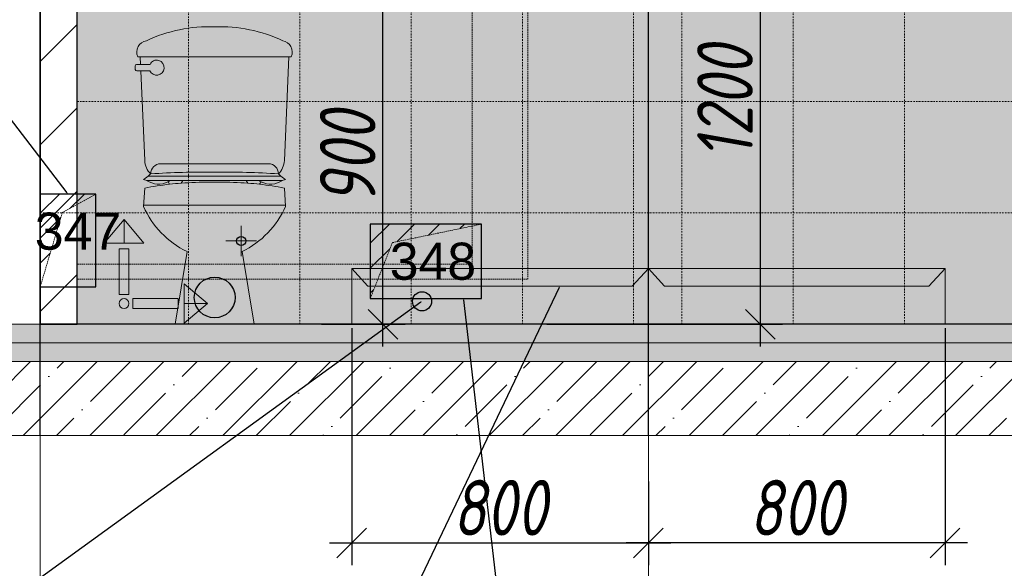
# Model space of a CAD drawing. Header units: millimetres. Extents: x -57162 to 485422, y -209335 to -9481.
# Tile 231 of 256: x 237877 to 240532, y -200444 to -198966. Entities that reach past the tile are written whole.
import ezdxf
from ezdxf import colors
from ezdxf.entities.mleader import LeaderData, LeaderLine
from ezdxf.math import Vec2, Vec3

# ---------------------------------------------------------------- set-up
doc = ezdxf.new("R2010")
doc.units = ezdxf.units.MM
doc.linetypes.add('( Hidden )', pattern=[0.375, 0.25, -0.125])
doc.linetypes.add('DASHDOT', pattern=[25.4, 12.7, -6.35, 0, -6.35])
doc.layers.get('Defpoints').update_dxf_attribs({"color": 31})
for name, color, linetype, lineweight in [('A-DETL-GENF', 7, 'Continuous', 5), ('dim_pot', 128, 'Continuous', 9), ('meb', 26, 'Continuous', 15), ('Сантехнические приборы', 7, 'Continuous', 5)]:
    doc.layers.add(name, color=color, linetype=linetype, lineweight=lineweight)
for name, color, linetype, lineweight, true_color in [('dim_per', 7, 'Continuous', 9, 0x1c3800), ('dim_razv', 7, 'DASHDOT', 9, 0x183018), ('pol', 7, 'Continuous', 15, 0x55666d), ('wall_new', 7, 'Continuous', 30, 0x003d7a)]:
    doc.layers.add(name, color=color, linetype=linetype, lineweight=lineweight, true_color=true_color)
doc.styles.add('fl_iso paper', font='isocpeur.ttf', dxfattribs={"width": 0.8, "oblique": 10})
doc.styles.get("Standard").update_dxf_attribs({"font": 'arial.ttf'})
doc.dimstyles.new('In tre 1_50', dxfattribs={"dimtxt": 150, "dimasz": 80, "dimexe": 60, "dimexo": 10, "dimgap": 20, "dimtad": 1, "dimdec": 0, "dimrnd": 5, "dimzin": 0, "dimdsep": 46, "dimtxsty": 'fl_iso paper', "dimblk": 'OBLIQUE', "dimcen": 0, "dimdle": 60, "dimadec": 0, "dimazin": 0, "dimtfac": 1, "dimtdec": 0, "dimtofl": 0, "dimtmove": 1, "dimatfit": 1, "dimfxl": 40, "dimtolj": 1, "dimtzin": 0, "dimarcsym": 1})

# ---------------------------------------------------------------- blocks, each defined once
blk = doc.blocks.new('*U796')
at = {"layer": 'dim_razv', "color": 253, "ltscale": 0.3, "transparency": 33554687}
blk.add_lwpolyline([(0, -1500), (0, 1500)], dxfattribs=at)
blk = doc.blocks.new('*U797')
at = {"layer": 'dim_pot', "color": 0, "linetype": 'ByBlock', "lineweight": -2, "transparency": 16777216}
for p in [(0, 0), (300, 0), (600, 0), (900, 0), (1200, 0)]:
    blk.add_blockref('*U796', p, dxfattribs=at)
blk = doc.blocks.new('_Oblique')
at = {"color": 0, "linetype": 'ByBlock', "lineweight": -2}
blk.add_line((-0.5, -0.5), (0.5, 0.5), dxfattribs=at)
blk = doc.blocks.new('*D837')
at = {"layer": 'Defpoints', "color": 0, "linetype": 'ByBlock', "transparency": 16777216}
for p in [(237741.8, -196786.3), (237932.5, -196786.3), (237447.5, -199786.3)]:
    blk.add_point(p, dxfattribs=at)
at = {"layer": 'dim_razv', "color": 0, "linetype": 'ByBlock', "lineweight": -2, "transparency": 16777216}
for p, q in [((237741.8, -199846.3), (237741.8, -196726.3)), ((237922.5, -196786.3), (237681.8, -196786.3)), ((237457.5, -199786.3), (237801.8, -199786.3))]:
    blk.add_line(p, q, dxfattribs=at)
at = {"layer": 'dim_razv', "color": 0, "linetype": 'ByBlock', "lineweight": -2, "transparency": 16777216, "xscale": 80, "yscale": 80, "zscale": 80}
for p, rotation in [((237741.8, -196786.3), 90), ((237741.8, -199786.3), 270)]:
    blk.add_blockref('_Oblique', p, dxfattribs=dict(at, rotation=rotation))
at = {"layer": 'dim_razv', "color": 0, "linetype": 'ByBlock', "transparency": 16777216, "insert": (237646.8, -198286.3), "char_height": 150, "attachment_point": 5, "rotation": 90, "style": 'fl_iso paper'}
blk.add_mtext('\\A1;3000', dxfattribs=at)
blk = doc.blocks.new('1')
at = {"layer": 'pol', "linetype": 'ByBlock'}
h = blk.add_hatch(color=1, dxfattribs=at)
h.paths.add_polyline_path([(35776.4, 73135.4), (35803.1, 73135.4), (35803.1, 73259), (35776.4, 73259)])
h.paths.add_polyline_path([(35789.8, 73274.6), (35843.2, 73274.6), (35789.8, 73338.2)])
h.paths.add_polyline_path([(35789.8, 73274.6), (35736.3, 73274.6), (35789.8, 73338.2)])
edge = h.paths.add_edge_path()
edge.add_arc((35789.8, 73110.5), 13.4, 0, 360)
h = blk.add_hatch(color=1, dxfattribs=at)
h.paths.add_polyline_path([(35813.3, 73097.1), (35813.3, 73123.9), (35936.9, 73123.9), (35936.9, 73097.1)])
h.paths.add_polyline_path([(35952.5, 73110.5), (35952.5, 73164), (36016.1, 73110.5)])
h.paths.add_polyline_path([(35952.5, 73110.5), (35952.5, 73057), (36016.1, 73110.5)])
at = {"layer": 'pol', "color": 1, "linetype": 'ByBlock'}
for points in [[(35789.8, 73274.6), (35736.3, 73274.6), (35789.8, 73338.2), (35789.8, 73274.6)], [(35789.8, 73274.6), (35843.2, 73274.6), (35789.8, 73338.2), (35789.8, 73274.6)], [(35952.5, 73110.5), (35952.5, 73164), (36016.1, 73110.5), (35952.5, 73110.5)], [(35952.5, 73110.5), (35952.5, 73057), (36016.1, 73110.5), (35952.5, 73110.5)]]:
    blk.add_lwpolyline(points, dxfattribs=at)
for points in [[(35776.4, 73135.4), (35803.1, 73135.4), (35803.1, 73259), (35776.4, 73259)], [(35813.3, 73097.1), (35813.3, 73123.9), (35936.9, 73123.9), (35936.9, 73097.1)]]:
    blk.add_lwpolyline(points, close=True, dxfattribs=at)
blk.add_circle((35789.8, 73110.5), 13.4, dxfattribs=at)
blk = doc.blocks.new('*D951')
at = {"layer": 'Defpoints', "color": 0, "linetype": 'ByBlock', "transparency": 16777216}
for p in [(238432.5, -198886.3), (238856.5, -198886.3), (238681.3, -199786.3)]:
    blk.add_point(p, dxfattribs=at)
at = {"layer": 'dim_razv', "color": 0, "linetype": 'ByBlock', "lineweight": -2, "transparency": 16777216}
for p, q in [((238856.5, -199846.3), (238856.5, -198826.3)), ((238442.5, -198886.3), (238916.5, -198886.3)), ((238691.3, -199786.3), (238916.5, -199786.3))]:
    blk.add_line(p, q, dxfattribs=at)
at = {"layer": 'dim_razv', "color": 0, "linetype": 'ByBlock', "lineweight": -2, "transparency": 16777216, "xscale": 80, "yscale": 80, "zscale": 80}
for p, rotation in [((238856.5, -198886.3), 90), ((238856.5, -199786.3), 270)]:
    blk.add_blockref('_Oblique', p, dxfattribs=dict(at, rotation=rotation))
at = {"layer": 'dim_razv', "color": 0, "linetype": 'ByBlock', "transparency": 16777216, "insert": (238761.5, -199336.3), "char_height": 150, "attachment_point": 5, "rotation": 90, "style": 'fl_iso paper'}
blk.add_mtext('\\A1;900', dxfattribs=at)
blk = doc.blocks.new('*U954')
at = {"layer": 'dim_razv', "color": 253, "ltscale": 0.3, "transparency": 33554687}
blk.add_lwpolyline([(0, -1500), (0, 1500)], dxfattribs=at)
blk = doc.blocks.new('*U955')
at = {"layer": 'dim_pot', "color": 0, "linetype": 'ByBlock', "lineweight": -2, "transparency": 16777216}
for p in [(0, 0), (300, 0), (600, 0), (900, 0), (1200, 0), (1500, 0), (1800, 0), (2100, 0), (2400, 0)]:
    blk.add_blockref('*U954', p, dxfattribs=at)
blk = doc.blocks.new('*D1975')
at = {"layer": 'Defpoints', "color": 0, "linetype": 'ByBlock', "transparency": 16777216}
for p in [(239288.6, -198586.3), (239288.6, -199786.3), (239873.8, -199786.3)]:
    blk.add_point(p, dxfattribs=at)
at = {"layer": 'dim_razv', "color": 0, "linetype": 'ByBlock', "lineweight": -2, "transparency": 16777216}
for p, q in [((239873.8, -198526.3), (239873.8, -199846.3)), ((239298.6, -198586.3), (239933.8, -198586.3)), ((239298.6, -199786.3), (239933.8, -199786.3))]:
    blk.add_line(p, q, dxfattribs=at)
at = {"layer": 'dim_razv', "color": 0, "linetype": 'ByBlock', "lineweight": -2, "transparency": 16777216, "xscale": 80, "yscale": 80, "zscale": 80}
for p, rotation in [((239873.8, -198586.3), 90), ((239873.8, -199786.3), 270)]:
    blk.add_blockref('_Oblique', p, dxfattribs=dict(at, rotation=rotation))
at = {"layer": 'dim_razv', "color": 0, "linetype": 'ByBlock', "transparency": 16777216, "insert": (239778.8, -199186.3), "char_height": 150, "attachment_point": 5, "rotation": 90, "style": 'fl_iso paper'}
blk.add_mtext('\\A1;1200', dxfattribs=at)
blk = doc.blocks.new('*D1976')
at = {"layer": 'Defpoints', "color": 0, "linetype": 'ByBlock', "transparency": 16777216}
for p in [(238772.5, -199786.3), (239572.5, -200199.8), (239572.5, -200375.5)]:
    blk.add_point(p, dxfattribs=at)
at = {"layer": 'dim_razv', "color": 0, "linetype": 'ByBlock', "lineweight": -2, "transparency": 16777216}
for p, q in [((238772.5, -199796.3), (238772.5, -200435.5)), ((239572.5, -200209.8), (239572.5, -200435.5)), ((238712.5, -200375.5), (239632.5, -200375.5))]:
    blk.add_line(p, q, dxfattribs=at)
at = {"layer": 'dim_razv', "color": 0, "linetype": 'ByBlock', "lineweight": -2, "transparency": 16777216, "xscale": 80, "yscale": 80, "zscale": 80, "rotation": 180}
blk.add_blockref('_Oblique', (238772.5, -200375.5), dxfattribs=at)
at = {"layer": 'dim_razv', "color": 0, "linetype": 'ByBlock', "lineweight": -2, "transparency": 16777216, "xscale": 80, "yscale": 80, "zscale": 80}
blk.add_blockref('_Oblique', (239572.5, -200375.5), dxfattribs=at)
at = {"layer": 'dim_razv', "color": 0, "linetype": 'ByBlock', "transparency": 16777216, "insert": (239172.5, -200280.5), "char_height": 150, "attachment_point": 5, "style": 'fl_iso paper'}
blk.add_mtext('\\A1;800', dxfattribs=at)
blk = doc.blocks.new('*D1977')
at = {"layer": 'Defpoints', "color": 0, "linetype": 'ByBlock', "transparency": 16777216}
for p in [(240372.5, -199786.3), (239572.5, -200199.8), (239572.5, -200375.5)]:
    blk.add_point(p, dxfattribs=at)
at = {"layer": 'dim_razv', "color": 0, "linetype": 'ByBlock', "lineweight": -2, "transparency": 16777216}
for p, q in [((240372.5, -199796.3), (240372.5, -200435.5)), ((239572.5, -200209.8), (239572.5, -200435.5)), ((240432.5, -200375.5), (239512.5, -200375.5))]:
    blk.add_line(p, q, dxfattribs=at)
at = {"layer": 'dim_razv', "color": 0, "linetype": 'ByBlock', "lineweight": -2, "transparency": 16777216, "xscale": 80, "yscale": 80, "zscale": 80, "rotation": 180}
blk.add_blockref('_Oblique', (239572.5, -200375.5), dxfattribs=at)
at = {"layer": 'dim_razv', "color": 0, "linetype": 'ByBlock', "lineweight": -2, "transparency": 16777216, "xscale": 80, "yscale": 80, "zscale": 80}
blk.add_blockref('_Oblique', (240372.5, -200375.5), dxfattribs=at)
at = {"layer": 'dim_razv', "color": 0, "linetype": 'ByBlock', "transparency": 16777216, "insert": (239972.5, -200280.5), "char_height": 150, "attachment_point": 5, "style": 'fl_iso paper'}
blk.add_mtext('\\A1;800', dxfattribs=at)

msp = doc.modelspace()

# ---------------------------------------------------------------- hatches: boundary and pattern name
at = {"linetype": '( Hidden )', "lineweight": 13, "ltscale": 1000}
h = msp.add_hatch(dxfattribs=at)
h.set_pattern_fill('ANSI31', color=253, scale=15)
h.set_pattern_definition([(45, (69309.706, -3399), (-33.6759605, 33.6759605), [])])
h.paths.add_polyline_path([(237932.5, -199685.3), (237932.5, -199435.3), (238082.5, -199435.3), (237992.1, -199485.2)])
h = msp.add_hatch(dxfattribs=at)
h.set_pattern_fill('ANSI31', color=253, scale=15)
h.set_pattern_definition([(45, (70199.706, -3480), (-33.6759605, 33.6759605), [])])
h.paths.add_polyline_path([(238822.5, -199716.3), (238822.5, -199516.3), (239122.5, -199516.3), (238882.1, -199566.2)])
at = {"layer": 'A-DETL-GENF'}
h = msp.add_hatch(dxfattribs=at)
h.set_pattern_fill('AR-CONC', color=256, style=0)
h.set_pattern_definition([(50, (117373.31, -207627.55), (182.18467, -15.93909), [19.05, -209.55]), (355, (117373.31, -207627.55), (-35.24342, 191.05685), [15.24, -167.64058]), (100.45144, (117388.5, -207628.88), (146.94125, 175.11775), [16.19, -178.09024]), (46.1842, (117373.31, -207576.75), (271.07904, -42.04233), [28.575, -314.325]), (96.63556, (117395.9, -207580.25), (237.40413, 247.4261), [24.285, -267.1356]), (351.18415, (117373.3, -207576.75), (237.40413, 247.4261), [22.85997, -251.45973]), (21, (117398.71, -207589.45), (151.61439, -102.2652), [19.05, -209.55]), (326, (117398.71, -207589.45), (61.80203, 184.18797), [15.24, -167.64]), (71.45144, (117411.35, -207597.97), (213.41642, 81.92277), [16.19, -178.08994]), (37.5, (117373.313, -207627.55), (3.088603, 84.55504), [0, -165.608, 0, -170.18, 0, -168.275]), (7.5, (117373.31, -207627.55), (66.81966, 100.180575), [0, -97.028, 0, -161.798, 0, -64.135]), (327.5, (117316.67, -207627.55), (135.590595, -5.728744), [0, -63.5, 0, -198.12, 0, -262.89]), (317.5, (117291.27, -207627.55), (148.12918, 25.42649), [0, -82.55, 0, -131.572, 0, -186.69])])
h.paths.add_polyline_path([(237447.5, -199836.3), (247078, -199836.3), (247078, -199786.3), (237447.5, -199786.3)])
h = msp.add_hatch(dxfattribs=at)
h.set_pattern_fill('ANSI35', color=256, scale=10, style=0)
h.set_pattern_definition([(45, (117373.313, -207627.55), (-44.90128, 44.90128), []), (45, (117418.215, -207627.55), (-44.90128, 44.90128), [79.375, -15.875, 0, -15.875])])
h.paths.add_polyline_path([(247078, -199886.3), (237447.5, -199886.3), (237447.5, -199836.3), (247078, -199836.3)])
h = msp.add_hatch(dxfattribs=at)
h.set_pattern_fill('ANSI35', color=256, scale=20, style=0)
h.set_pattern_definition([(45, (117373.31, -207627.55), (-89.80256, 89.80256), []), (45, (117463.12, -207627.55), (-89.80256, 89.80256), [158.75, -31.75, 0, -31.75])])
h.paths.add_polyline_path([(237447.5, -200086.3), (247078, -200086.3), (247078, -199886.3), (237447.5, -199886.3)])
at = {"layer": 'dim_razv', "true_color": 0xffffff, "transparency": 33554687}
h = msp.add_hatch(dxfattribs=at)
h.set_pattern_fill('AR-SAND', scale=2, angle=315)
h.set_pattern_definition([(352.5, (120932.77, 10341.21), (66.950698, 71.47627), [0, -77.216, 0, -86.36, 0, -82.55]), (322.5, (120932.77, 10341.21), (164.94657, 37.802186), [0, -41.656, 0, -69.596, 0, -26.67]), (282.5, (120888.59, 10385.395), (112.066462, -111.659965), [0, -25.4, 0, -91.44, 0, -119.38]), (272.5, (120888.59, 10385.4), (139.51016, -76.45622), [0, -12.7, 0, -59.944, 0, -68.58])])
h.paths.add_polyline_path([(243442.5, -197506.3), (242582.5, -197506.3), (242582.5, -199786.3), (243442.5, -199786.3)], flags=16)
h.paths.add_polyline_path([(244002.5, -196786.3), (244002.5, -199786.3), (246792.5, -199786.3), (246792.5, -196786.3)])
h.paths.add_polyline_path([(238032.5, -196786.3), (238032.5, -199786.3), (243902.5, -199786.3), (243902.5, -196786.3)])
at = {"layer": 'wall_new', "linetype": 'ByBlock', "lineweight": 5}
h = msp.add_hatch(dxfattribs=at)
h.set_pattern_fill('ANSI31', color=256, scale=50)
h.set_pattern_definition([(45, (79903.8, -276284.8), (-112.2532, 112.2532), [])])
h.paths.add_polyline_path([(237932.5, -199786.3), (238032.5, -199786.3), (238032.5, -196686.3), (237932.5, -196686.3)])

# ---------------------------------------------------------------- linework, layer by layer
at = {"lineweight": 30}
for points in [[(237932.5, -200086.3), (237932.5, -194236.3)], [(239572.5, -200086.3), (239572.5, -194236.3)]]:
    msp.add_lwpolyline(points, dxfattribs=at)
at = {"linetype": 'ByBlock'}
msp.add_lwpolyline([(244002.5, -196786.3), (246792.5, -196786.3), (246792.5, -199786.3), (237932.5, -199786.3), (237932.5, -196786.3)], dxfattribs=at)
for points in [[(237932.5, -199685.3), (238082.5, -199685.3), (238082.5, -199435.3), (237932.5, -199435.3)], [(238822.5, -199716.3), (239122.5, -199716.3), (239122.5, -199516.3), (238822.5, -199516.3)]]:
    msp.add_lwpolyline(points, close=True, dxfattribs=at)
at = {"color": 253, "linetype": '( Hidden )', "lineweight": 13, "ltscale": 15}
for points in [[(237932.5, -199685.3), (237932.5, -199435.3), (238082.5, -199435.3), (237992.1, -199485.2)], [(238822.5, -199716.3), (238822.5, -199516.3), (239122.5, -199516.3), (238882.1, -199566.2)]]:
    msp.add_lwpolyline(points, close=True, dxfattribs=at)
at = {"lineweight": 13}
for points in [[(237447.5, -199836.3), (247078, -199836.3), (247078, -199786.3), (237447.5, -199786.3)], [(247078, -199886.3), (237447.5, -199886.3), (237447.5, -199836.3), (247078, -199836.3)], [(237447.5, -200086.3), (247078, -200086.3), (247078, -199886.3), (237447.5, -199886.3)]]:
    msp.add_lwpolyline(points, close=True, dxfattribs=at)
at = {"color": 172, "lineweight": 30, "ltscale": 5, "true_color": 0x0000d6}
msp.add_circle((238474.3, -199561.7), 12.3, dxfattribs=at)
at = {"color": 49, "lineweight": 30, "ltscale": 5, "true_color": 0x4c3f38}
for centre, radius in [((238402.9, -199714), 55), ((238962, -199724.3), 25.8)]:
    msp.add_circle(centre, radius, dxfattribs=at)
at = {"layer": 'dim_razv', "color": 10, "linetype": '( Hidden )', "lineweight": 0, "ltscale": 15, "transparency": 33554585}
for points in [[(239097.5, -198586.3), (239097.5, -199624.3)], [(238032.5, -199624.3), (239097.5, -199624.3)]]:
    msp.add_lwpolyline(points, dxfattribs=at)
at = {"layer": 'dim_razv', "color": 172, "linetype": '( Hidden )', "lineweight": 0, "ltscale": 15, "true_color": 0x0000d6, "transparency": 33554585}
for points in [[(239247.5, -198586.3), (239247.5, -199665)], [(238032.5, -199665), (239247.5, -199665)]]:
    msp.add_lwpolyline(points, dxfattribs=at)
at = {"layer": 'dim_razv', "color": 253, "ltscale": 0.3, "transparency": 33554687}
for points in [[(238032.5, -199186.3), (242582.5, -199186.3)], [(237932.5, -199486.3), (242582.5, -199486.3)]]:
    msp.add_lwpolyline(points, dxfattribs=at)
at = {"layer": 'dim_razv', "color": 172, "linetype": 'ByBlock', "true_color": 0x0000d6}
for points in [[(238474.3, -199602.8), (238474.3, -199520.6)], [(238433.2, -199561.7), (238515.4, -199561.7)]]:
    msp.add_lwpolyline(points, dxfattribs=at)
at = {"layer": 'meb', "color": 5, "true_color": 0x0505ff}
for points in [[(237932.5, -199799.8), (237932.5, -201104)], [(239572.5, -199799.8), (239572.5, -201104)]]:
    msp.add_lwpolyline(points, dxfattribs=at)
at = {"layer": 'wall_new', "linetype": 'ByBlock'}
msp.add_lwpolyline([(237932.5, -199786.3), (238032.5, -199786.3), (238032.5, -196686.3), (237932.5, -196686.3)], close=True, dxfattribs=at)
at = {"layer": 'Сантехнические приборы', "lineweight": 0}
for p, q in [((238402.5, -199353.7), (238257.2, -199353.7)), ((238402.5, -199353.7), (238547.9, -199353.7)), ((238223.4, -199387.4), (238230.1, -199381.2)), ((238230.1, -199381.2), (238230.3, -199381)), ((238574.9, -199381.2), (238574.7, -199381)), ((238581.6, -199387.4), (238574.9, -199381.2)), ((238216.7, -199392.1), (238211.2, -199396)), ((238211.2, -199396), (238219.8, -199398.8)), ((238223.4, -199387.4), (238216.7, -199392.1)), ((238219.8, -199398.8), (238316.9, -199398.8)), ((238402.5, -199387.1), (238223.4, -199387.4)), ((238316.9, -199398.8), (238402.5, -199398.8)), ((238402.5, -199387.1), (238581.6, -199387.4)), ((238488.1, -199398.8), (238402.5, -199398.8)), ((238585.2, -199398.8), (238488.1, -199398.8)), ((238581.6, -199387.4), (238588.3, -199392.1)), ((238593.9, -199396), (238585.2, -199398.8)), ((238588.3, -199392.1), (238593.9, -199396)), ((238211.2, -199465.3), (238402.5, -199465.3)), ((238593.8, -199465.3), (238402.5, -199465.3))]:
    msp.add_line(p, q, dxfattribs=at)
for points in [[(238402.5, -198985.1, 0.123272), (238218.8, -199022.3, 0.497624), (238195.6, -199065.5), (238201.8, -199065.5)], [(238402.5, -198985.1, -0.123272), (238586.3, -199022.3, -0.497624), (238609.4, -199065.5), (238603.2, -199065.5)], [(238201.8, -199065.5), (238202.8, -199086, 0.306335)], [(238603.2, -199065.5), (238590.9, -199344.9, -0.170521), (238574.9, -199381.2)], [(238203.5, -199103.3), (238193.2, -199103.3, -0.323254), (238188.7, -199100), (238188.7, -199090.3, -0.378213), (238192.5, -199086), (238202.8, -199086, -0.866154)], [(238202.8, -199086), (238228.5, -199086, -0.866154), (238266.3, -199096.9, -0.758182), (238228.3, -199103.3, -1.573358)], [(238203.5, -199103.3), (238214.1, -199344.9, 0.170521), (238230.1, -199381.2)], [(238228.3, -199103.3), (238203.5, -199103.3, -0.323254)], [(238281.1, -199408.9, 0.019008), (238214.1, -199419), (238211, -199468.4, 0.178206), (238328.4, -199590.3), (238296, -199786.3)], [(238219.4, -199398.6, 0.274396), (238277.1, -199402.3, -1.689643)], [(238277.1, -199402.3, 0.030889), (238283.1, -199398.8, -1.689643)], [(238277.1, -199402.3), (238281.1, -199408.9, -0.024793)], [(238312.5, -199406, 0.008852), (238281.1, -199408.9)], [(238402.5, -199403.2, 0.00365), (238390.2, -199403.5, 0.021822), (238312.5, -199406)], [(238402.5, -199403.2, -0.00365), (238414.9, -199403.5, -0.021822), (238492.5, -199406)], [(238524, -199408.9, -0.019008), (238590.9, -199419), (238594, -199468.4, -0.178206), (238476.6, -199590.3), (238509.1, -199786.3)], [(238492.5, -199406, -0.008852), (238524, -199408.9)], [(238528, -199402.3, -0.030889), (238521.9, -199398.8, 1.689643)], [(238528, -199402.3), (238524, -199408.9, 0.024793)], [(238585.6, -199398.6, -0.274396), (238528, -199402.3, 1.689643)]]:
    msp.add_lwpolyline(points, format="xyb", dxfattribs=at)
for points in [[(238201.8, -199065.5), (238402.5, -199065.5)], [(238603.2, -199065.5), (238402.5, -199065.5)], [(238312.5, -199406), (238316.9, -199398.8)], [(238492.5, -199406), (238488.1, -199398.8)], [(238772.5, -199636.3), (238816.2, -199683.7)], [(239572.5, -199636.3), (239528.9, -199683.7)], [(239572.5, -199636.3), (239616.2, -199683.7)], [(240372.5, -199636.3), (240328.9, -199683.7)], [(238816.2, -199683.7), (239528.9, -199683.7)], [(240328.9, -199683.7), (239616.2, -199683.7)], [(238296, -199786.3), (238402.5, -199786.3)], [(238509.1, -199786.3), (238402.5, -199786.3)]]:
    msp.add_lwpolyline(points, dxfattribs=at)
for points in [[(238772.5, -199786.3), (238772.5, -199636.3), (239572.5, -199636.3), (239572.5, -199786.3)], [(240372.5, -199786.3), (240372.5, -199636.3), (239572.5, -199636.3), (239572.5, -199786.3)]]:
    msp.add_lwpolyline(points, close=True, dxfattribs=at)
for centre, radius, start, end in [((238257.4, -199380.8), 27.1, 90.494, 180.4164), ((238547.6, -199380.8), 27.1, 359.5836, 89.506), ((238382.6, -201656.9), 2281, 89.4986, 93.8274), ((238422.5, -201656.9), 2281, 86.1726, 90.5014)]:
    msp.add_arc(centre, radius, start, end, dxfattribs=at)

# ---------------------------------------------------------------- block references
at = {"linetype": 'ByBlock', "xscale": 0.9938708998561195, "yscale": 0.9938708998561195, "zscale": 0.9938708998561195}
msp.add_blockref('1', (202588, -272392.7), dxfattribs=at)
at = {"layer": 'dim_pot', "linetype": 'ByBlock'}
msp.add_blockref('*U797', (238332.5, -198286.3), dxfattribs=at)
at = {"layer": 'dim_pot', "linetype": 'ByBlock', "xscale": -1}
msp.add_blockref('*U955', (242062.5, -198286.3), dxfattribs=at)

# ---------------------------------------------------------------- texts
at = {"layer": 'Defpoints', "lineweight": 13, "char_height": 100, "attachment_point": 5}
for s, insert in [('347', (238034.3, -199536)), ('348', (238991.4, -199617))]:
    msp.add_mtext_dynamic_manual_height_columns(s, width=219.763, gutter_width=12.5, heights=[0], dxfattribs=dict(at, insert=insert))

# ---------------------------------------------------------------- dimensions: what is measured, and where the dimension line sits
at = {"layer": 'dim_razv', "linetype": 'ByBlock'}
for base, p1, p2, angle, picture, middle in [((237741.8, -196786.3), (237447.5, -199786.3), (237932.5, -196786.3), 90, '*D837', (237646.8, -198286.3)), ((239873.8, -199786.3), (239288.6, -198586.3), (239288.6, -199786.3), 90, '*D1975', (239778.8, -199186.3)), ((238856.5, -198886.3), (238681.3, -199786.3), (238432.5, -198886.3), 90, '*D951', (238761.5, -199336.3)), ((239572.5, -200375.5), (240372.5, -199786.3), (239572.5, -200199.8), 180, '*D1977', (239972.5, -200280.5))]:
    dim = msp.add_linear_dim(base=base, p1=p1, p2=p2, angle=angle, dimstyle='In tre 1_50', dxfattribs=at)
    dim.commit()
    dim.dimension.update_dxf_attribs({"geometry": picture, "text_midpoint": middle})
dim = msp.add_linear_dim(base=(239572.5, -200375.5), p1=(238772.5, -199786.3), p2=(239572.5, -200199.8), dimstyle='In tre 1_50', dxfattribs=at)
dim.commit()
dim.dimension.update_dxf_attribs({"geometry": '*D1976', "text_midpoint": (239172.5, -200280.5)})

# ---------------------------------------------------------------- leaders
at = {"layer": 'dim_per', "linetype": 'ByBlock'}
ml = msp.add_multileader_mtext('Standard', dxfattribs=at)
ml.set_content('Розетки влагостойкие \\Pна стене', color=256, style='fl_iso paper')
ml.set_leader_properties()
ml.build(insert=Vec2(0, 0))
ml.multileader.update_dxf_attribs({"text_left_attachment_type": 6, "text_right_attachment_type": 6, "dogleg_length": 252.8})
ctx = ml.context
ctx.base_point, ctx.char_height, ctx.plane_origin = Vec3(240123.9, -200941.4), 140, Vec3(248035.8, -209093.2)
ctx.left_attachment, ctx.right_attachment = 6, 6
notes = []
notes.append((ctx, [(0, (1, 1, 0), (241791, -200941.4), (-1, 0), 53.6, [(1, [(241862.5, -198636.3)], 0, [])])]))
ctx.mtext.insert, ctx.mtext.width, ctx.mtext.flow_direction = Vec3(240125.9, -200773.4), 2183.265, 5
ml = msp.add_multileader_mtext('Standard', dxfattribs=at)
ml.set_content('Отверстие 347, \\Pразмер 150х250(Н)мм, \\Pдля коммуникаций ВК', color=256, style='fl_iso paper')
ml.set_leader_properties()
ml.build(insert=Vec2(0, 0))
ml.multileader.update_dxf_attribs({"text_left_attachment_type": 6, "text_right_attachment_type": 6, "dogleg_length": 252.8})
ctx = ml.context
ctx.base_point, ctx.char_height, ctx.plane_origin = Vec3(236035.2, -199016.4), 140, Vec3(239525.7, -195223.4)
ctx.left_attachment, ctx.right_attachment = 6, 6
notes.append((ctx, [(1, (1, 1, 0), (237686.4, -199016.4), (-1, 0), 25.8, [(0, [(238007.5, -199435.3)], 0, [])])]))
ctx.mtext.insert, ctx.mtext.width, ctx.mtext.flow_direction = Vec3(236037.2, -198834.4), 2942.015, 5
ml = msp.add_multileader_mtext('Standard', dxfattribs=at)
ml.set_content('\\pxsm1;Душевой поддон', color=256, style='fl_iso paper')
ml.set_leader_properties()
ml.build(insert=Vec2(0, 0))
ml.multileader.update_dxf_attribs({"text_left_attachment_type": 6, "text_right_attachment_type": 6, "dogleg_length": 252.8})
ctx = ml.context
ctx.base_point, ctx.char_height, ctx.plane_origin = Vec3(237273.8, -201463.8), 140, Vec3(235155.2, -195185.4)
ctx.left_attachment, ctx.right_attachment, ctx.text_align_type = 6, 6, 2
notes.append((ctx, [(1, (1, 1, 0), (238484.4, -201463.8), (-1, 0), 69.4, [(0, [(239333.2, -199683.7)], 0, [])])]))
ctx.mtext.insert, ctx.mtext.width, ctx.mtext.alignment, ctx.mtext.flow_direction = Vec3(238412.9, -201281.8), 2913.263, 3, 5
ml = msp.add_multileader_mtext('Standard', dxfattribs=at)
ml.set_content('\\pxsm1;Канализация', color=256, style='fl_iso paper')
ml.set_leader_properties()
ml.build(insert=Vec2(0, 0))
ml.multileader.update_dxf_attribs({"text_left_attachment_type": 6, "text_right_attachment_type": 6, "dogleg_length": 252.8})
ctx = ml.context
ctx.base_point, ctx.char_height, ctx.plane_origin = Vec3(236779.2, -200589), 140, Vec3(234438.5, -194782.7)
ctx.left_attachment, ctx.right_attachment, ctx.text_align_type = 6, 6, 2
notes.append((ctx, [(1, (1, 1, 0), (237767.7, -200589), (-1, 0), 69.4, [(0, [(238962, -199724.3)], 0, [])])]))
ctx.mtext.insert, ctx.mtext.width, ctx.mtext.alignment, ctx.mtext.flow_direction = Vec3(237696.3, -200421), 2913.263, 3, 5
ml = msp.add_multileader_mtext('Standard', dxfattribs=at)
ml.set_content('Отверстие 348, размер 300х200(Н)мм, \\Pдля коммуникаций ВК', color=256, style='fl_iso paper')
ml.set_leader_properties()
ml.build(insert=Vec2(0, 0))
ml.multileader.update_dxf_attribs({"text_left_attachment_type": 6, "text_right_attachment_type": 6, "dogleg_length": 252.8})
ctx = ml.context
ctx.base_point, ctx.char_height, ctx.plane_origin = Vec3(239313.3, -201483), 140, Vec3(239900.4, -198719)
ctx.left_attachment, ctx.right_attachment = 6, 6
notes.append((ctx, [(1, (1, 1, 0), (239277.9, -201483), (1, 0), 35.4, [(0, [(239073.7, -199716.3)], 0, [])])]))
ctx.mtext.insert, ctx.mtext.width, ctx.mtext.flow_direction = Vec3(239315.3, -201301), 3009.121, 5
for ctx, leaders in notes:
    for number, flags, end, landing, length, lines in leaders:
        leader = LeaderData()
        leader.index, (leader.has_last_leader_line, leader.has_dogleg_vector, leader.attachment_direction) = number, flags
        leader.last_leader_point, leader.dogleg_vector, leader.dogleg_length = Vec3(end), Vec3(landing), length
        for number, points, colour, breaks in lines:
            line = LeaderLine()
            line.index, line.vertices, line.color, line.breaks = number, Vec3.list(points), colors.encode_raw_color(colour), breaks
            leader.lines.append(line)
        ctx.leaders.append(leader)

doc.saveas('drawing.dxf')
